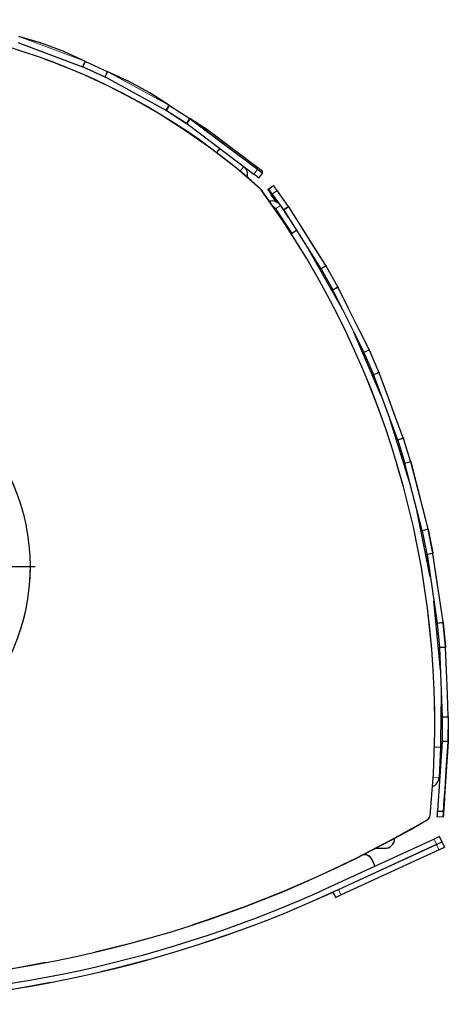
# Model space of a CAD drawing. Header units: millimetres. Extents: x 118 to 347, y 90 to 276.
# Tile 6 of 13: x 187 to 198, y 251 to 276. Entities that reach past the tile are written whole.
import ezdxf

# ---------------------------------------------------------------- set-up
doc = ezdxf.new("R2010")
doc.units = ezdxf.units.MM
doc.linetypes.add('PHANTOM', pattern=[12.7, 6.35, -1.27, 1.27, -1.27, 1.27, -1.27])
doc.layers.add('FORMAT', color=7, linetype='Continuous')

# ---------------------------------------------------------------- blocks, each defined once
blk = doc.blocks.new('SW_CENTERMARKSYMBOL_0')
at = {"layer": 'FORMAT', "color": 0}
for p, q in [((0, 0.25), (0, 5.375)), ((-0.25, 0), (-5.375, 0)), ((0, 0), (-0.125, 0)), ((0, 0), (0, 0.125)), ((0, 0), (0, -0.125)), ((0, 0), (0.125, 0)), ((0.25, 0), (5.375, 0)), ((0, -0.25), (0, -5.375))]:
    blk.add_line(p, q, dxfattribs=at)

msp = doc.modelspace()

# ---------------------------------------------------------------- linework, layer by layer
at = {"color": 7, "linetype": 'Continuous', "lineweight": 25}
for p, q in [((187.409, 275.244), (189.035, 274.636)), ((187.982, 275.231), (187.441, 275.391)), ((187.982, 275.231), (187.982, 275.231)), ((188.002, 275.224), (188.002, 275.224)), ((188.561, 275.015), (188.002, 275.224)), ((188.561, 275.015), (188.561, 275.015)), ((189.107, 274.768), (188.58, 275.007)), ((188.58, 275.007), (188.58, 275.007)), ((189.108, 274.768), (189.108, 274.768)), ((189.108, 274.768), (189.651, 274.519)), ((189.616, 274.368), (189.016, 274.643)), ((189.045, 274.632), (189.588, 274.383)), ((189.651, 274.519), (189.651, 274.519)), ((190.161, 274.284), (189.652, 274.519)), ((189.598, 274.378), (191.121, 273.544)), ((190.161, 274.284), (190.161, 274.284)), ((190.179, 274.274), (190.179, 274.274)), ((190.703, 273.988), (190.179, 274.274)), ((190.402, 273.774), (190.414, 273.767)), ((190.703, 273.988), (190.703, 273.988)), ((191.21, 273.666), (190.72, 273.978)), ((190.72, 273.978), (190.72, 273.978)), ((191.673, 273.185), (191.086, 273.564)), ((191.13, 273.539), (191.632, 273.215)), ((191.212, 273.665), (191.212, 273.665)), ((191.212, 273.665), (191.714, 273.341)), ((191.714, 273.341), (191.714, 273.341)), ((192.183, 273.035), (191.715, 273.34)), ((191.641, 273.209), (193.324, 271.946)), ((192.183, 273.035), (192.183, 273.035)), ((192.199, 273.024), (192.199, 273.024)), ((193.423, 272.105), (192.199, 273.024)), ((192.467, 272.589), (192.386, 272.487)), ((192.386, 272.487), (192.388, 272.486)), ((192.973, 272.022), (192.974, 272.021)), ((192.974, 272.021), (192.979, 272.017)), ((193.444, 271.856), (193.453, 271.865)), ((193.54, 271.981), (193.453, 271.865)), ((193.541, 271.984), (193.541, 272.014)), ((193.789, 271.637), (193.671, 271.553)), ((193.671, 271.553), (193.695, 271.569)), ((193.813, 271.653), (193.789, 271.637)), ((194.185, 271.138), (193.904, 271.534)), ((193.888, 271.246), (193.758, 271.43)), ((193.781, 271.447), (194.062, 271.051)), ((193.859, 271.079), (194.273, 270.454)), ((193.984, 271.162), (194.183, 270.862)), ((194.067, 271.045), (194.998, 269.576)), ((194.185, 271.138), (194.185, 271.138)), ((194.496, 270.649), (194.193, 271.126)), ((194.193, 271.125), (194.193, 271.125)), ((194.496, 270.648), (194.496, 270.648)), ((194.817, 270.142), (194.496, 270.648)), ((194.392, 270.532), (194.273, 270.454)), ((195.546, 268.542), (194.7, 270.046)), ((195.124, 269.656), (194.817, 270.142)), ((194.817, 270.142), (194.817, 270.142)), ((195.002, 269.569), (195.295, 269.047)), ((195.124, 269.656), (195.124, 269.656)), ((195.426, 269.121), (195.132, 269.643)), ((195.132, 269.643), (195.132, 269.643)), ((195.426, 269.121), (195.426, 269.121)), ((195.685, 268.599), (195.433, 269.107)), ((195.433, 269.107), (195.433, 269.107)), ((195.299, 269.04), (196.071, 267.482)), ((195.685, 268.599), (195.685, 268.599)), ((195.952, 268.062), (195.685, 268.599)), ((196.51, 266.392), (195.821, 267.986)), ((196.206, 267.549), (195.952, 268.062)), ((195.952, 268.062), (195.952, 268.062)), ((196.075, 267.475), (196.312, 266.925)), ((196.206, 267.549), (196.206, 267.549)), ((196.45, 266.984), (196.212, 267.535)), ((196.212, 267.535), (196.212, 267.535)), ((196.315, 266.918), (196.92, 265.287)), ((196.45, 266.984), (196.45, 266.984)), ((196.654, 266.437), (196.456, 266.97)), ((196.456, 266.97), (196.456, 266.97)), ((196.654, 266.437), (196.654, 266.437)), ((196.862, 265.875), (196.654, 266.437)), ((197.061, 265.34), (196.862, 265.875)), ((196.862, 265.875), (196.862, 265.875)), ((197.243, 264.156), (196.724, 265.816)), ((196.923, 265.28), (197.102, 264.708)), ((197.061, 265.34), (197.061, 265.34)), ((197.245, 264.753), (197.066, 265.325)), ((197.066, 265.325), (197.066, 265.325)), ((197.534, 263.022), (197.104, 264.7)), ((197.245, 264.753), (197.245, 264.753)), ((197.249, 264.738), (197.249, 264.738)), ((197.249, 264.738), (197.679, 263.059)), ((197.737, 261.861), (197.394, 263.566)), ((197.536, 263.014), (197.654, 262.426)), ((197.679, 263.059), (197.679, 263.059)), ((197.683, 263.044), (197.683, 263.043)), ((197.683, 263.043), (197.801, 262.456)), ((197.655, 262.419), (197.655, 262.419)), ((197.655, 262.419), (197.908, 260.698)), ((197.801, 262.456), (197.801, 262.456)), ((197.804, 262.441), (197.804, 262.44)), ((197.887, 261.875), (197.804, 262.44)), ((197.804, 262.44), (197.804, 262.44)), ((197.887, 261.875), (197.887, 261.875)), ((197.887, 261.875), (197.887, 261.875)), ((197.974, 261.282), (197.887, 261.875)), ((197.989, 259.524), (197.827, 261.253)), ((198.057, 260.72), (197.974, 261.282)), ((197.974, 261.282), (197.974, 261.282)), ((197.974, 261.282), (197.974, 261.282)), ((197.908, 260.698), (197.908, 260.698)), ((197.909, 260.69), (197.965, 260.094)), ((198.057, 260.72), (198.057, 260.72)), ((198.057, 260.72), (198.057, 260.72)), ((198.059, 260.704), (198.059, 260.704)), ((198.059, 260.704), (198.115, 260.108)), ((197.966, 260.086), (198.038, 258.348)), ((198.115, 260.108), (198.115, 260.108)), ((198.14, 259.52), (198.116, 260.092)), ((198.14, 259.52), (198.14, 259.52)), ((198.165, 258.921), (198.14, 259.52)), ((197.996, 257.178), (198.015, 258.905)), ((198.188, 258.355), (198.165, 258.921)), ((198.165, 258.921), (198.165, 258.921)), ((198.038, 258.341), (198.031, 257.741)), ((198.188, 258.339), (198.181, 257.74)), ((198.188, 258.339), (198.188, 258.339)), ((198.031, 257.734), (197.921, 255.998)), ((198.181, 257.724), (198.07, 255.989)), ((198.145, 257.151), (198.181, 257.724)), ((198.181, 257.74), (198.181, 257.74)), ((198.181, 257.724), (198.181, 257.724)), ((197.991, 257.581), (197.842, 257.588)), ((197.991, 257.581), (197.958, 256.832)), ((198.107, 256.553), (198.145, 257.151)), ((198.145, 257.151), (198.145, 257.151)), ((198.071, 255.992), (198.106, 256.541)), ((198.106, 256.541), (198.107, 256.552)), ((198.099, 256.437), (198.099, 256.437)), ((197.92, 255.986), (197.921, 255.998)), ((197.921, 255.998), (197.921, 255.998)), ((198.075, 256.053), (198.076, 256.073)), ((198.077, 256.085), (198.076, 256.073)), ((198.078, 256.108), (198.077, 256.089)), ((198.078, 256.108), (198.079, 256.119)), ((198.08, 256.138), (198.079, 256.119)), ((198.056, 255.842), (197.911, 255.851)), ((197.92, 255.986), (198.065, 255.977)), ((198.06, 255.843), (198.06, 255.844)), ((198.06, 255.844), (198.06, 255.844)), ((198.06, 255.843), (198.06, 255.843)), ((195.241, 254.1), (197.83, 255.291)), ((196.843, 255.31), (196.843, 255.303)), ((197.83, 255.291), (197.962, 255.352)), ((197.969, 255.349), (197.967, 255.354)), ((197.969, 255.349), (198.027, 255.222)), ((195.44, 254.026), (197.893, 255.155)), ((197.956, 255.019), (195.503, 253.89)), ((196.593, 255.053), (196.358, 255.053)), ((197.893, 255.155), (198.029, 255.218)), ((198.087, 255.079), (197.956, 255.019)), ((198.029, 255.218), (198.027, 255.222)), ((198.029, 255.218), (198.09, 255.086)), ((196.062, 254.901), (196.09, 254.901)), ((196.272, 254.785), (196.352, 254.611)), ((195.405, 254.01), (195.44, 254.026)), ((195.405, 254.01), (195.304, 253.963)), ((195.365, 253.832), (195.304, 253.963)), ((195.503, 253.89), (195.371, 253.829))]:
    msp.add_line(p, q, dxfattribs=at)
at = {"color": 8, "linetype": 'PHANTOM', "lineweight": 18}
for p, q in [((187.461, 275.384), (187.459, 275.38)), ((189.086, 274.772), (187.459, 275.38)), ((187.459, 275.38), (187.459, 275.38)), ((187.461, 275.384), (189.088, 274.776)), ((187.461, 275.384), (187.461, 275.384)), ((187.461, 275.384), (188.002, 275.224)), ((188.561, 275.015), (189.088, 274.776)), ((189.086, 274.771), (189.035, 274.636)), ((189.045, 274.632), (189.105, 274.764)), ((189.045, 274.632), (189.106, 274.763)), ((189.088, 274.776), (189.086, 274.772)), ((189.086, 274.771), (189.086, 274.772)), ((189.088, 274.776), (189.088, 274.776)), ((189.108, 274.768), (189.106, 274.763)), ((189.106, 274.763), (189.106, 274.763)), ((189.649, 274.515), (189.106, 274.763)), ((189.588, 274.383), (189.649, 274.515)), ((189.649, 274.514), (189.589, 274.383)), ((189.667, 274.505), (189.598, 274.378)), ((189.651, 274.519), (189.649, 274.515)), ((189.649, 274.515), (189.649, 274.515)), ((189.67, 274.51), (189.667, 274.505)), ((189.667, 274.505), (189.667, 274.505)), ((191.191, 273.671), (189.667, 274.505)), ((189.67, 274.51), (189.67, 274.51)), ((189.67, 274.51), (191.193, 273.676)), ((190.179, 274.274), (189.67, 274.51)), ((190.414, 273.767), (190.414, 273.767)), ((191.193, 273.676), (190.703, 273.988)), ((191.191, 273.671), (191.121, 273.544)), ((191.13, 273.539), (191.208, 273.661)), ((191.13, 273.539), (191.209, 273.661)), ((191.193, 273.676), (191.191, 273.671)), ((191.191, 273.671), (191.191, 273.671)), ((191.193, 273.676), (191.193, 273.676)), ((191.212, 273.665), (191.209, 273.661)), ((191.209, 273.661), (191.209, 273.661)), ((191.711, 273.337), (191.209, 273.661)), ((191.632, 273.215), (191.711, 273.337)), ((191.712, 273.336), (191.633, 273.215)), ((191.728, 273.325), (191.641, 273.209)), ((191.714, 273.341), (191.711, 273.337)), ((191.711, 273.337), (191.711, 273.337)), ((191.728, 273.325), (191.731, 273.329)), ((191.728, 273.325), (191.731, 273.329)), ((193.411, 272.061), (191.728, 273.325)), ((191.728, 273.325), (191.728, 273.325)), ((191.731, 273.329), (193.414, 272.065)), ((191.731, 273.329), (191.731, 273.329)), ((191.731, 273.329), (192.199, 273.024)), ((192.974, 272.021), (193.067, 272.138)), ((193.324, 271.946), (193.411, 272.061)), ((193.411, 272.061), (193.414, 272.065)), ((193.539, 271.988), (193.539, 272.018)), ((193.531, 271.972), (193.444, 271.856)), ((193.53, 271.979), (193.539, 271.988)), ((193.54, 271.981), (193.531, 271.972)), ((193.483, 271.581), (193.479, 271.578)), ((193.499, 271.555), (193.503, 271.558)), ((193.695, 271.569), (193.813, 271.653)), ((193.9, 271.531), (193.781, 271.447)), ((193.9, 271.531), (193.904, 271.534)), ((194.18, 271.135), (193.9, 271.531)), ((193.984, 271.162), (193.859, 271.079)), ((194.062, 271.051), (194.18, 271.135)), ((194.062, 271.051), (194.147, 270.918)), ((194.066, 271.045), (194.189, 271.123)), ((194.189, 271.123), (194.067, 271.045)), ((194.18, 271.135), (194.18, 271.135)), ((194.189, 271.123), (194.193, 271.125)), ((194.189, 271.123), (194.193, 271.125)), ((195.12, 269.654), (194.189, 271.123)), ((194.189, 271.123), (194.189, 271.123)), ((194.193, 271.125), (195.124, 269.656)), ((194.193, 271.125), (194.496, 270.648)), ((195.124, 269.656), (194.817, 270.142)), ((195.002, 269.569), (194.916, 269.705)), ((195.12, 269.654), (194.998, 269.576)), ((195.12, 269.653), (194.998, 269.576)), ((195.002, 269.569), (195.128, 269.641)), ((195.12, 269.654), (195.124, 269.656)), ((195.12, 269.654), (195.12, 269.654)), ((195.128, 269.641), (195.132, 269.643)), ((195.128, 269.641), (195.128, 269.641)), ((195.422, 269.118), (195.128, 269.641)), ((195.295, 269.047), (195.422, 269.118)), ((195.299, 269.04), (195.429, 269.105)), ((195.422, 269.118), (195.422, 269.118)), ((195.429, 269.105), (195.433, 269.107)), ((195.429, 269.105), (195.429, 269.105)), ((196.201, 267.547), (195.429, 269.105)), ((195.433, 269.107), (196.206, 267.549)), ((195.685, 268.599), (195.433, 269.107)), ((195.453, 268.729), (195.295, 269.047)), ((196.206, 267.549), (195.952, 268.062)), ((196.075, 267.475), (195.916, 267.796)), ((196.071, 267.482), (196.201, 267.547)), ((196.201, 267.546), (196.071, 267.482)), ((196.075, 267.475), (196.208, 267.533)), ((196.201, 267.547), (196.206, 267.549)), ((196.201, 267.547), (196.201, 267.547)), ((196.208, 267.533), (196.212, 267.535)), ((196.208, 267.533), (196.208, 267.533)), ((196.445, 266.982), (196.208, 267.533)), ((196.312, 266.925), (196.445, 266.982)), ((196.312, 266.925), (196.51, 266.392)), ((196.315, 266.918), (196.451, 266.968)), ((196.445, 266.982), (196.445, 266.982)), ((196.451, 266.968), (196.456, 266.97)), ((196.451, 266.968), (196.456, 266.97)), ((196.451, 266.968), (196.451, 266.968)), ((197.056, 265.338), (196.451, 266.968)), ((196.456, 266.97), (197.061, 265.34)), ((196.456, 266.97), (196.654, 266.437)), ((197.061, 265.34), (196.862, 265.875)), ((196.923, 265.28), (196.724, 265.816)), ((196.92, 265.287), (197.056, 265.338)), ((196.923, 265.28), (197.061, 265.323)), ((197.056, 265.338), (197.061, 265.34)), ((197.056, 265.338), (197.056, 265.338)), ((197.061, 265.323), (197.066, 265.325)), ((197.061, 265.323), (197.061, 265.323)), ((197.24, 264.751), (197.061, 265.323)), ((197.102, 264.708), (197.24, 264.751)), ((197.243, 264.156), (197.102, 264.708)), ((197.245, 264.736), (197.104, 264.7)), ((197.24, 264.751), (197.24, 264.751)), ((197.245, 264.736), (197.249, 264.738)), ((197.245, 264.736), (197.249, 264.738)), ((197.245, 264.736), (197.245, 264.736)), ((197.675, 263.058), (197.245, 264.736)), ((197.394, 263.566), (197.536, 263.014)), ((197.675, 263.058), (197.534, 263.022)), ((197.536, 263.014), (197.678, 263.042)), ((197.675, 263.058), (197.679, 263.059)), ((197.675, 263.058), (197.675, 263.058)), ((197.678, 263.042), (197.683, 263.043)), ((197.678, 263.042), (197.678, 263.042)), ((197.796, 262.455), (197.678, 263.042)), ((197.654, 262.426), (197.796, 262.455)), ((197.654, 262.426), (197.737, 261.861)), ((197.799, 262.44), (197.655, 262.419)), ((197.799, 262.44), (197.655, 262.419)), ((197.796, 262.455), (197.796, 262.455)), ((197.799, 262.44), (197.799, 262.44)), ((197.799, 262.44), (197.804, 262.44)), ((198.052, 260.719), (197.799, 262.44)), ((197.799, 262.44), (197.804, 262.44)), ((197.799, 262.44), (197.799, 262.44)), ((197.804, 262.44), (198.057, 260.72)), ((197.804, 262.44), (197.887, 261.875)), ((197.909, 260.69), (197.827, 261.253)), ((198.057, 260.72), (197.974, 261.282)), ((197.908, 260.698), (198.052, 260.719)), ((198.052, 260.719), (197.908, 260.698)), ((197.909, 260.69), (198.054, 260.704)), ((198.052, 260.719), (198.057, 260.72)), ((198.052, 260.719), (198.052, 260.719)), ((198.052, 260.719), (198.052, 260.719)), ((198.054, 260.704), (198.054, 260.704)), ((198.11, 260.107), (198.054, 260.704)), ((198.054, 260.704), (198.059, 260.704)), ((197.965, 260.094), (198.11, 260.107)), ((197.965, 260.094), (197.98, 259.735)), ((198.111, 260.092), (197.966, 260.086)), ((198.111, 260.092), (197.966, 260.086)), ((198.11, 260.107), (198.11, 260.107)), ((198.111, 260.092), (198.116, 260.092)), ((198.111, 260.092), (198.111, 260.092)), ((198.111, 260.092), (198.116, 260.092)), ((198.183, 258.354), (198.111, 260.092)), ((198.116, 260.092), (198.116, 260.092)), ((198.116, 260.092), (198.188, 258.355)), ((198.116, 260.092), (198.14, 259.52)), ((198.165, 258.921), (198.188, 258.355)), ((198.023, 258.695), (198.038, 258.341)), ((198.038, 258.348), (198.183, 258.354)), ((198.183, 258.354), (198.038, 258.348)), ((198.038, 258.341), (198.183, 258.339)), ((198.176, 257.74), (198.183, 258.339)), ((198.183, 258.354), (198.188, 258.355)), ((198.183, 258.354), (198.183, 258.354)), ((198.183, 258.339), (198.183, 258.339)), ((198.183, 258.339), (198.188, 258.339)), ((198.188, 258.355), (198.188, 258.355)), ((198.031, 257.741), (198.021, 257.581)), ((198.031, 257.741), (198.176, 257.74)), ((198.176, 257.724), (198.031, 257.734)), ((198.176, 257.725), (198.031, 257.734)), ((198.065, 255.989), (198.176, 257.724)), ((198.181, 257.724), (198.145, 257.151)), ((198.176, 257.74), (198.176, 257.74)), ((198.176, 257.724), (198.181, 257.724)), ((198.176, 257.724), (198.176, 257.724)), ((198.176, 257.724), (198.181, 257.724)), ((198.181, 257.724), (198.181, 257.724)), ((197.809, 256.838), (197.958, 256.832)), ((198.099, 256.437), (198.099, 256.437)), ((198.1, 256.446), (198.1, 256.446)), ((198.1, 256.446), (198.1, 256.446)), ((198.065, 255.989), (197.921, 255.998)), ((198.065, 255.989), (197.921, 255.998)), ((198.065, 255.977), (198.065, 255.989)), ((198.07, 255.988), (198.07, 255.977)), ((198.08, 256.138), (198.08, 256.138)), ((198.081, 256.146), (198.081, 256.146)), ((197.655, 255.773), (197.658, 255.769)), ((197.727, 255.884), (197.732, 255.883)), ((198.061, 255.847), (198.062, 255.847)), ((198.062, 255.847), (198.062, 255.848)), ((198.062, 255.847), (198.062, 255.847)), ((197.832, 255.287), (195.243, 254.095)), ((196.838, 255.303), (196.838, 255.308)), ((196.838, 255.303), (196.843, 255.303)), ((197.832, 255.287), (197.83, 255.291)), ((197.969, 255.349), (197.832, 255.287)), ((197.891, 255.16), (197.832, 255.287)), ((195.302, 253.968), (197.891, 255.16)), ((195.501, 253.894), (197.954, 255.023)), ((196.368, 255.058), (196.593, 255.058)), ((196.593, 255.058), (196.593, 255.053)), ((197.891, 255.16), (198.027, 255.222)), ((197.893, 255.155), (197.891, 255.16)), ((197.954, 255.023), (197.893, 255.155)), ((197.954, 255.023), (198.09, 255.086)), ((197.956, 255.019), (197.954, 255.023)), ((196.09, 254.896), (196.052, 254.896)), ((196.09, 254.896), (196.09, 254.901)), ((196.267, 254.783), (196.272, 254.785)), ((196.347, 254.609), (196.267, 254.783)), ((195.243, 254.095), (195.241, 254.1)), ((195.44, 254.026), (195.501, 253.894)), ((195.304, 253.963), (195.302, 253.968)), ((195.365, 253.832), (195.501, 253.894)), ((195.503, 253.89), (195.501, 253.894))]:
    msp.add_line(p, q, dxfattribs=at)
at = {"color": 8, "linetype": 'PHANTOM', "lineweight": 18, "flags": 128}
for points in [[(194.189, 271.123), (194.19, 271.123), (194.19, 271.124), (194.191, 271.124), (194.192, 271.125), (194.192, 271.125), (194.193, 271.125), (194.193, 271.126), (194.193, 271.126)], [(195.12, 269.654), (195.121, 269.654), (195.122, 269.655), (195.122, 269.655), (195.123, 269.656), (195.123, 269.656), (195.124, 269.656), (195.124, 269.656), (195.124, 269.656)], [(196.201, 267.547), (196.202, 267.547), (196.203, 267.547), (196.204, 267.548), (196.204, 267.548), (196.205, 267.548), (196.205, 267.549), (196.206, 267.549), (196.206, 267.549)], [(197.799, 262.44), (197.8, 262.44), (197.801, 262.44), (197.801, 262.44), (197.802, 262.44), (197.803, 262.44), (197.803, 262.44), (197.804, 262.44), (197.804, 262.441)], [(198.052, 260.719), (198.053, 260.719), (198.054, 260.72), (198.055, 260.72), (198.055, 260.72), (198.056, 260.72), (198.056, 260.72), (198.057, 260.72), (198.057, 260.72)], [(198.111, 260.092), (198.112, 260.092), (198.113, 260.092), (198.114, 260.092), (198.114, 260.092), (198.115, 260.092), (198.115, 260.092), (198.116, 260.092), (198.116, 260.092)], [(198.183, 258.354), (198.184, 258.354), (198.185, 258.355), (198.185, 258.355), (198.186, 258.355), (198.187, 258.355), (198.187, 258.355), (198.187, 258.355), (198.188, 258.355)], [(198.176, 257.725), (198.177, 257.725), (198.178, 257.725), (198.178, 257.725), (198.179, 257.724), (198.18, 257.724), (198.18, 257.724), (198.181, 257.724), (198.181, 257.724)], [(198.058, 255.867), (198.059, 255.881), (198.06, 255.901), (198.061, 255.925), (198.063, 255.95), (198.065, 255.977)], [(198.07, 255.977), (198.068, 255.951), (198.067, 255.926), (198.065, 255.904), (198.064, 255.884), (198.063, 255.868), (198.062, 255.857), (198.062, 255.849), (198.061, 255.847)]]:
    msp.add_lwpolyline(points, dxfattribs=at)
at = {"color": 7, "linetype": 'Continuous', "lineweight": 25, "flags": 128}
for points in [[(198.08, 256.138), (198.084, 256.2), (198.088, 256.255), (198.091, 256.303), (198.093, 256.344), (198.095, 256.377), (198.097, 256.404), (198.098, 256.422), (198.099, 256.434), (198.099, 256.437)], [(198.1, 256.446), (198.1, 256.442), (198.099, 256.431), (198.098, 256.413), (198.096, 256.386), (198.094, 256.353), (198.092, 256.312), (198.089, 256.264), (198.085, 256.209), (198.081, 256.146)], [(198.081, 256.146), (198.085, 256.209), (198.089, 256.264), (198.092, 256.312), (198.094, 256.353), (198.096, 256.386), (198.098, 256.412), (198.099, 256.431), (198.1, 256.442), (198.1, 256.446)], [(198.081, 256.146), (198.077, 256.084), (198.074, 256.029), (198.071, 255.981), (198.068, 255.941), (198.066, 255.907), (198.064, 255.881), (198.063, 255.862), (198.062, 255.851), (198.062, 255.847)], [(198.062, 255.847), (198.062, 255.851), (198.063, 255.862), (198.064, 255.881), (198.066, 255.907), (198.068, 255.941), (198.071, 255.981), (198.074, 256.029), (198.077, 256.084), (198.081, 256.146)], [(198.077, 256.089), (198.073, 256.033), (198.07, 255.984), (198.068, 255.942), (198.066, 255.908), (198.064, 255.881), (198.063, 255.862), (198.062, 255.851), (198.062, 255.847)], [(198.062, 255.847), (198.062, 255.85), (198.062, 255.86), (198.063, 255.876), (198.065, 255.899), (198.067, 255.928), (198.069, 255.963), (198.072, 256.005), (198.075, 256.053)], [(198.062, 255.848), (198.062, 255.85), (198.063, 255.859), (198.064, 255.872), (198.065, 255.89), (198.066, 255.912), (198.068, 255.937), (198.07, 255.964), (198.071, 255.992)], [(198.056, 255.842), (198.056, 255.845), (198.057, 255.852), (198.058, 255.864), (198.058, 255.867)]]:
    msp.add_lwpolyline(points, dxfattribs=at)
at = {"color": 8, "linetype": 'PHANTOM', "lineweight": 18}
msp.add_circle((182.468, 262.113), 5.255, dxfattribs=at)
at = {"color": 7, "linetype": 'Continuous', "lineweight": 25}
msp.add_circle((182.468, 262.113), 5.25, dxfattribs=at)
for centre, radius, start, end in [((182.468, 259.363), 16.45, 47.967, 132.033), ((192.912, 271.943), 0.25, 343.4612, 50.3787), ((160.461, 228.139), 54.95, 52.9885, 53.1397), ((193.536, 272.014), 0.005, 0, 53.102), ((227.448, 317.335), 56.786, 233.0641, 233.2154), ((193.536, 271.984), 0.005, 323.1019, 360), ((193.382, 271.47), 0.15, 36.0492, 47.967), ((175.15, 258.2), 22.7, 354.1426, 36.0492), ((252.632, 313.264), 72.223, 215.27678, 215.39578), ((134.864, 229.675), 72.224, 35.33628, 35.45527), ((136.95, 231.154), 69.816, 35.33628, 35.45527), ((193.776, 271.023), 0.25, 37.1827, 104.5028), ((193.776, 271.023), 0.1, 33.5494, 64.2625), ((197.614, 263.298), 0.248, 284.0732, 285.2287), ((197.708, 256.843), 0.25, 290.1669, 357.4506), ((182.468, 281.813), 30.15, 239.748, 300.252), ((197.582, 255.898), 0.15, 300.252, 354.1426), ((198.057, 255.848), 0.005, 308.5272, 356.3681), ((196.593, 255.303), 0.25, 270, 0), ((197.964, 255.347), 0.005, 24.7149, 114.7149), ((198.023, 255.22), 0.005, 294.7149, 24.7149), ((198.085, 255.084), 0.005, 294.7149, 24.7149), ((196.09, 254.701), 0.2, 24.7149, 90), ((182.468, 281.851), 30.55, 245.2851, 294.7149), ((182.468, 281.851), 30.7, 245.2851, 294.7149), ((195.369, 253.834), 0.005, 204.7149, 294.7149)]:
    msp.add_arc(centre, radius, start, end, dxfattribs=at)
at = {"color": 8, "linetype": 'PHANTOM', "lineweight": 18}
for centre, radius, start, end in [((182.468, 259.363), 16.445, 47.967, 132.033), ((180.616, 277.938), 7.306, 339.5013, 339.5405), ((195.759, 272.277), 7.124, 159.4606, 159.5009), ((188.883, 274.866), 0.244, 335.2873, 336.4601), ((188.884, 274.866), 0.244, 335.1081, 336.281), ((183.02, 277.576), 7.302, 335.2115, 335.2508), ((189.878, 274.411), 0.252, 154.5476, 155.6859), ((183.229, 278.03), 7.34, 331.3017, 331.3408), ((197.41, 270.266), 7.091, 151.2609, 151.3013), ((191.003, 273.793), 0.243, 327.2244, 328.4024), ((191.005, 273.793), 0.243, 326.9072, 328.0853), ((191.924, 273.201), 0.253, 146.3519, 147.485), ((185.569, 277.346), 7.336, 326.8668, 326.9058), ((227.535, 317.451), 56.786, 233.0641, 233.2154), ((226.401, 315.942), 54.893, 233.0641, 233.2154), ((193.527, 271.975), 0.005, 323.1019, 53.1019), ((193.536, 271.984), 0.005, 0, 53.102), ((193.382, 271.47), 0.145, 36.0492, 47.967), ((175.15, 258.2), 22.695, 354.1426, 36.0492), ((134.982, 229.759), 72.224, 35.33628, 35.45527), ((194.326, 270.932), 0.25, 124.5067, 125.6528), ((194.327, 270.933), 0.25, 124.7933, 125.9388), ((194.991, 269.863), 0.246, 301.6899, 302.8549), ((195.008, 269.855), 0.246, 299.0748, 300.2399), ((195.545, 268.902), 0.249, 118.5047, 119.6539), ((195.546, 268.902), 0.249, 118.792, 119.9406), ((195.541, 268.882), 0.249, 115.5427, 116.6918), ((196.094, 267.769), 0.247, 295.7325, 296.8944), ((196.111, 267.759), 0.246, 293.0759, 294.2379), ((196.545, 266.755), 0.248, 112.5026, 113.655), ((196.546, 266.755), 0.249, 112.7908, 113.9425), ((196.972, 265.57), 0.247, 290.0721, 291.2307), ((196.989, 265.559), 0.247, 287.077, 288.2358), ((197.315, 264.515), 0.248, 106.5005, 107.6561), ((197.317, 264.515), 0.248, 106.7895, 107.9444), ((197.63, 263.286), 0.248, 281.0781, 282.2337), ((197.846, 262.213), 0.247, 100.4985, 101.6572), ((197.847, 262.213), 0.247, 100.7882, 101.9463), ((198.018, 260.966), 0.249, 277.763, 278.9153), ((198.032, 260.951), 0.248, 275.0793, 276.2317), ((198.134, 259.862), 0.246, 94.4964, 95.6583), ((198.135, 259.862), 0.247, 94.7869, 95.9483), ((198.175, 258.603), 0.249, 271.74, 272.8891), ((198.187, 258.588), 0.249, 269.0804, 270.2296), ((198.175, 257.494), 0.246, 88.4944, 89.6594), ((198.176, 257.494), 0.246, 88.7857, 89.9501), ((182.468, 281.813), 30.145, 239.748, 300.252), ((197.582, 255.898), 0.145, 300.252, 354.1426), ((198.057, 255.847), 0.005, 308.5272, 356.3681), ((198.057, 255.848), 0.005, 308.5272, 356.3681), ((198.057, 255.848), 0.005, 308.5272, 356.3681), ((196.593, 255.303), 0.245, 270, 0), ((196.09, 254.701), 0.195, 24.7149, 90), ((182.468, 281.851), 30.555, 245.2851, 294.7149), ((182.468, 281.851), 30.695, 245.2851, 294.7149)]:
    msp.add_arc(centre, radius, start, end, dxfattribs=at)
at = {"color": 7, "linetype": 'Continuous', "lineweight": 25}
for centre, major_axis, ratio, start_param, end_param in [((188.983, 274.495), (0.137, -0.062), 0.999837, 1.570796, 1.639138), ((188.983, 274.495), (0.137, -0.062), 0.999946, 1.567579, 1.570796), ((189.526, 274.247), (-0.136, 0.063), 0.999949, 4.712389, 4.715704), ((189.526, 274.247), (0.136, -0.063), 0.999847, 1.502553, 1.570796), ((191.049, 273.413), (0.127, -0.081), 0.999836, 1.570796, 1.636729), ((191.049, 273.413), (0.127, -0.081), 0.999945, 1.56517, 1.570796), ((191.551, 273.089), (-0.126, 0.082), 0.999949, 4.712389, 4.718239), ((191.551, 273.089), (0.126, -0.082), 0.999848, 1.505088, 1.570796), ((193.94, 270.965), (0.08, -0.127), 0.999948, 1.570796, 1.621852), ((194.871, 269.496), (-0.08, 0.127), 0.999947, 4.661312, 4.712389), ((195.165, 268.974), (0.067, -0.134), 0.999948, 1.570796, 1.622577), ((195.937, 267.416), (-0.067, 0.134), 0.999947, 4.660602, 4.712389), ((196.175, 266.865), (0.052, -0.141), 0.999948, 1.570652, 1.623012), ((196.78, 265.235), (-0.052, 0.141), 0.999947, 4.660172, 4.712532), ((196.959, 264.663), (0.037, -0.145), 0.999947, 1.570796, 1.623156), ((197.1, 264.111), (-0.037, 0.145), 0.999842, 4.712389, 4.764749), ((197.247, 263.536), (-0.037, 0.145), 0.999842, 4.660029, 4.712389), ((197.389, 262.984), (-0.037, 0.145), 0.999947, 4.660029, 4.712389), ((197.507, 262.397), (0.022, -0.148), 0.999947, 1.570796, 1.623013), ((197.76, 260.676), (-0.022, 0.148), 0.999948, 4.660173, 4.712389), ((197.816, 260.08), (0.006, -0.15), 0.999947, 1.570796, 1.622583), ((197.888, 258.342), (-0.006, 0.15), 0.999948, 4.660609, 4.712389), ((197.881, 257.743), (-0.009, -0.15), 0.999947, 1.570796, 1.621873), ((197.877, 252.94), (0.222, 3.498), 0.000013, 5.866128, 6.283185), ((198.283, 259.336), (0.222, 3.498), 0.000013, 3.52016, 3.558646)]:
    msp.add_ellipse(centre, major_axis=major_axis, ratio=ratio, start_param=start_param, end_param=end_param, dxfattribs=at)
for points in [[(187.441, 275.391), (187.448, 275.389), (187.454, 275.387), (187.461, 275.384)], [(188.002, 275.224), (187.995, 275.227), (187.989, 275.229), (187.982, 275.231)], [(188.58, 275.007), (188.574, 275.01), (188.568, 275.013), (188.561, 275.015)], [(189.088, 274.776), (189.094, 274.774), (189.101, 274.771), (189.107, 274.768)], [(189.107, 274.768), (189.107, 274.768), (189.107, 274.768), (189.108, 274.768)], [(189.651, 274.519), (189.651, 274.519), (189.651, 274.519), (189.652, 274.519)], [(189.652, 274.519), (189.658, 274.516), (189.664, 274.513), (189.67, 274.51)], [(190.179, 274.274), (190.173, 274.278), (190.167, 274.281), (190.161, 274.284)], [(190.72, 273.978), (190.715, 273.981), (190.709, 273.985), (190.703, 273.988)], [(191.193, 273.676), (191.199, 273.673), (191.205, 273.669), (191.21, 273.666)], [(191.21, 273.666), (191.211, 273.665), (191.211, 273.665), (191.212, 273.665)], [(191.714, 273.341), (191.714, 273.341), (191.715, 273.341), (191.715, 273.34)], [(192.199, 273.024), (192.194, 273.028), (192.189, 273.031), (192.183, 273.035)], [(194.066, 271.045), (194.066, 271.045), (194.067, 271.045), (194.067, 271.045), (194.067, 271.045)], [(194.185, 271.138), (194.188, 271.134), (194.19, 271.13), (194.193, 271.126)], [(194.193, 271.126), (194.193, 271.125), (194.193, 271.125), (194.193, 271.125)], [(194.496, 270.648), (194.496, 270.648), (194.496, 270.649), (194.496, 270.649)], [(194.817, 270.142), (194.817, 270.142), (194.817, 270.142), (194.817, 270.142)], [(194.998, 269.576), (194.998, 269.576), (194.998, 269.576), (194.998, 269.576), (194.998, 269.576)], [(195.124, 269.656), (195.127, 269.652), (195.13, 269.647), (195.132, 269.643)], [(195.124, 269.656), (195.124, 269.656), (195.124, 269.656), (195.124, 269.656)], [(195.299, 269.04), (195.299, 269.04), (195.299, 269.04), (195.299, 269.04)], [(196.071, 267.482), (196.071, 267.482), (196.071, 267.482), (196.071, 267.482), (196.071, 267.482)], [(196.206, 267.549), (196.208, 267.544), (196.21, 267.539), (196.212, 267.535)], [(196.206, 267.549), (196.206, 267.549), (196.206, 267.549), (196.206, 267.549)], [(197.801, 262.456), (197.802, 262.451), (197.803, 262.446), (197.804, 262.441)], [(198.057, 260.72), (198.058, 260.715), (198.058, 260.71), (198.059, 260.704)], [(197.966, 260.086), (197.966, 260.086), (197.966, 260.086), (197.966, 260.086), (197.966, 260.086)], [(198.115, 260.108), (198.115, 260.103), (198.116, 260.097), (198.116, 260.092)], [(198.116, 260.092), (198.116, 260.092), (198.116, 260.092), (198.116, 260.092)], [(198.14, 259.52), (198.14, 259.52), (198.14, 259.52), (198.14, 259.52)], [(198.165, 258.921), (198.165, 258.921), (198.165, 258.921), (198.165, 258.921)], [(198.038, 258.348), (198.038, 258.348), (198.038, 258.348), (198.038, 258.348), (198.038, 258.348)], [(198.188, 258.355), (198.188, 258.355), (198.188, 258.355), (198.188, 258.354)], [(198.188, 258.354), (198.188, 258.349), (198.188, 258.344), (198.188, 258.339)], [(198.031, 257.734), (198.031, 257.734), (198.031, 257.734), (198.031, 257.734), (198.031, 257.734)], [(198.181, 257.74), (198.181, 257.735), (198.181, 257.729), (198.181, 257.724)], [(198.145, 257.151), (198.145, 257.151), (198.145, 257.151), (198.145, 257.151)]]:
    msp.add_open_spline(points, degree=3, dxfattribs=at)
at = {"color": 8, "linetype": 'PHANTOM', "lineweight": 18}
for points in [[(189.105, 274.764), (189.102, 274.765), (189.096, 274.768), (189.089, 274.77), (189.086, 274.771)], [(189.106, 274.763), (189.106, 274.763), (189.105, 274.764), (189.105, 274.764), (189.105, 274.764)], [(189.649, 274.514), (189.649, 274.515), (189.649, 274.515), (189.649, 274.515), (189.649, 274.515)], [(189.667, 274.505), (189.664, 274.507), (189.659, 274.51), (189.652, 274.513), (189.649, 274.514)], [(191.208, 273.661), (191.205, 273.663), (191.199, 273.667), (191.194, 273.67), (191.191, 273.671)], [(191.209, 273.661), (191.209, 273.661), (191.208, 273.661), (191.208, 273.661), (191.208, 273.661)], [(191.712, 273.336), (191.712, 273.336), (191.712, 273.337), (191.711, 273.337), (191.711, 273.337)], [(191.728, 273.325), (191.726, 273.327), (191.72, 273.331), (191.715, 273.334), (191.712, 273.336)], [(191.715, 273.34), (191.721, 273.337), (191.726, 273.333), (191.731, 273.329)], [(194.189, 271.123), (194.188, 271.125), (194.185, 271.129), (194.182, 271.133), (194.18, 271.135)], [(194.189, 271.123), (194.189, 271.123), (194.189, 271.123), (194.189, 271.123), (194.189, 271.123)], [(195.12, 269.653), (195.12, 269.653), (195.12, 269.654), (195.12, 269.654), (195.12, 269.654)], [(195.128, 269.641), (195.127, 269.643), (195.124, 269.647), (195.122, 269.651), (195.12, 269.653)], [(195.429, 269.105), (195.428, 269.107), (195.425, 269.112), (195.423, 269.116), (195.422, 269.118)], [(195.429, 269.105), (195.429, 269.105), (195.429, 269.105), (195.429, 269.105), (195.429, 269.105)], [(196.201, 267.546), (196.201, 267.546), (196.201, 267.546), (196.201, 267.547), (196.201, 267.547)], [(196.208, 267.533), (196.207, 267.535), (196.205, 267.54), (196.202, 267.544), (196.201, 267.546)], [(196.451, 266.968), (196.45, 266.97), (196.448, 266.975), (196.446, 266.98), (196.445, 266.982)], [(197.061, 265.323), (197.061, 265.326), (197.059, 265.331), (197.057, 265.335), (197.056, 265.338)], [(197.245, 264.736), (197.244, 264.739), (197.243, 264.744), (197.241, 264.749), (197.24, 264.751)], [(197.678, 263.042), (197.677, 263.045), (197.676, 263.05), (197.675, 263.055), (197.675, 263.058)], [(197.799, 262.44), (197.798, 262.442), (197.798, 262.447), (197.797, 262.452), (197.796, 262.455)], [(198.054, 260.704), (198.053, 260.707), (198.053, 260.712), (198.052, 260.717), (198.052, 260.719)], [(198.111, 260.092), (198.111, 260.095), (198.11, 260.1), (198.11, 260.105), (198.11, 260.107)], [(198.111, 260.092), (198.111, 260.092), (198.111, 260.092), (198.111, 260.092), (198.111, 260.092)], [(198.183, 258.339), (198.183, 258.342), (198.183, 258.347), (198.183, 258.352), (198.183, 258.354)], [(198.183, 258.354), (198.183, 258.354), (198.183, 258.354), (198.183, 258.354), (198.183, 258.354)], [(198.176, 257.725), (198.176, 257.727), (198.176, 257.732), (198.176, 257.737), (198.176, 257.74)], [(198.176, 257.724), (198.176, 257.724), (198.176, 257.725), (198.176, 257.725), (198.176, 257.725)], [(198.181, 257.724), (198.181, 257.724), (198.181, 257.724), (198.181, 257.724)]]:
    msp.add_open_spline(points, degree=3, dxfattribs=at)
at = {"color": 7, "linetype": 'Continuous', "lineweight": 25}
for points, knots in [([(193.501, 272), (193.501, 272), (193.497, 272.004), (193.484, 272.013), (193.464, 272.028), (193.442, 272.045), (193.425, 272.058), (193.416, 272.064), (193.414, 272.065)], [0, 0, 0, 0, 0.001233, 0.242605, 0.483994, 0.725389, 0.95424, 1, 1, 1, 1]), ([(193.53, 271.979), (193.53, 271.979), (193.53, 271.979), (193.53, 271.979), (193.529, 271.979), (193.525, 271.982), (193.516, 271.989), (193.506, 271.997), (193.501, 272)], [0, 0, 0, 0, 0.008926, 0.037654, 0.168563, 0.426928, 0.713618, 1, 1, 1, 1]), ([(193.814, 271.654), (193.813, 271.654), (193.813, 271.654), (193.813, 271.653), (193.813, 271.653)], [0, 0, 0, 0, 0.462291, 1, 1, 1, 1]), ([(195.426, 269.121), (195.427, 269.118), (195.429, 269.116), (195.43, 269.114), (195.431, 269.112), (195.432, 269.109), (195.433, 269.107)], [0, 0, 0, 0, 0.0001548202, 0.0001548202, 0.0001548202, 0.0003101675, 0.0003101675, 0.0003101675, 0.0003101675]), ([(195.433, 269.107), (195.433, 269.107), (195.433, 269.107), (195.433, 269.107), (195.433, 269.107), (195.433, 269.107), (195.433, 269.107)], [0, 0, 0, 0, 0.000001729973, 0.000001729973, 0.000001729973, 0.000003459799, 0.000003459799, 0.000003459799, 0.000003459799]), ([(195.685, 268.599), (195.685, 268.599), (195.685, 268.599), (195.685, 268.599), (195.685, 268.599), (195.685, 268.599), (195.685, 268.599)], [0, 0, 0, 0, 0.000000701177, 0.000000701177, 0.000000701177, 0.000002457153, 0.000002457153, 0.000002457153, 0.000002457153]), ([(195.952, 268.062), (195.952, 268.062), (195.952, 268.062), (195.952, 268.062), (195.952, 268.062), (195.952, 268.062), (195.952, 268.062)], [0, 0, 0, 0, 0.000001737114, 0.000001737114, 0.000001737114, 0.000002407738, 0.000002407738, 0.000002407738, 0.000002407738]), ([(196.45, 266.984), (196.451, 266.982), (196.452, 266.98), (196.453, 266.977), (196.454, 266.975), (196.455, 266.972), (196.456, 266.97)], [0, 0, 0, 0, 0.0001565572, 0.0001565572, 0.0001565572, 0.0003136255, 0.0003136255, 0.0003136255, 0.0003136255]), ([(197.061, 265.34), (197.062, 265.337), (197.063, 265.335), (197.064, 265.332), (197.065, 265.33), (197.065, 265.327), (197.066, 265.325)], [0, 0, 0, 0, 0.0001570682, 0.0001570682, 0.0001570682, 0.0003136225, 0.0003136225, 0.0003136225, 0.0003136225]), ([(197.245, 264.753), (197.246, 264.75), (197.247, 264.748), (197.247, 264.745), (197.248, 264.743), (197.249, 264.74), (197.249, 264.738)], [0, 0, 0, 0, 0.0001565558, 0.0001565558, 0.0001565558, 0.0003136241, 0.0003136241, 0.0003136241, 0.0003136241]), ([(197.679, 263.059), (197.68, 263.056), (197.681, 263.054), (197.681, 263.051), (197.682, 263.049), (197.682, 263.046), (197.683, 263.044)], [0, 0, 0, 0, 0.0001570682, 0.0001570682, 0.0001570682, 0.0003136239, 0.0003136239, 0.0003136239, 0.0003136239]), ([(197.911, 255.851), (197.911, 255.851), (197.911, 255.852), (197.912, 255.852), (197.912, 255.853), (197.912, 255.855), (197.912, 255.856), (197.912, 255.859), (197.912, 255.864), (197.913, 255.873), (197.914, 255.89), (197.915, 255.91), (197.916, 255.929), (197.917, 255.946), (197.918, 255.959), (197.919, 255.973), (197.92, 255.982), (197.92, 255.986)], [0, 0, 0, 0, 0.035973, 0.071703, 0.107287, 0.142827, 0.178422, 0.214172, 0.250176, 0.375039, 0.500028, 0.624891, 0.749881, 0.812655, 0.874909, 0.937179, 1, 1, 1, 1]), ([(198.06, 255.843), (198.06, 255.843), (198.06, 255.844), (198.061, 255.845), (198.061, 255.846), (198.061, 255.847)], [0, 0, 0, 0, 0.05891, 0.529455, 1, 1, 1, 1]), ([(198.061, 255.847), (198.061, 255.847), (198.061, 255.847), (198.062, 255.847), (198.062, 255.85), (198.062, 255.858), (198.063, 255.866), (198.063, 255.869)], [0, 0, 0, 0, 0.001054, 0.079291, 0.415034, 0.792561, 1, 1, 1, 1]), ([(198.063, 255.869), (198.063, 255.871), (198.063, 255.878), (198.065, 255.895), (198.066, 255.919), (198.068, 255.946), (198.069, 255.966), (198.07, 255.977), (198.07, 255.979)], [0, 0, 0, 0, 0.099264, 0.319299, 0.539334, 0.759369, 0.967931, 1, 1, 1, 1]), ([(198.065, 255.977), (198.066, 255.977), (198.067, 255.977), (198.069, 255.977), (198.07, 255.977), (198.07, 255.977)], [0, 0, 0, 0, 0.5, 0.5, 1, 1, 1, 1])]:
    msp.add_open_spline(points, degree=3, knots=knots, dxfattribs=at)
at = {"color": 8, "linetype": 'PHANTOM', "lineweight": 18}
for points in [[(195.429, 269.105), (195.43, 269.105), (195.431, 269.106), (195.433, 269.107), (195.433, 269.107), (195.433, 269.107)], [(198.065, 255.989), (198.067, 255.989), (198.068, 255.989), (198.07, 255.989), (198.07, 255.989), (198.07, 255.989)], [(198.065, 255.989), (198.067, 255.988), (198.068, 255.988), (198.07, 255.988), (198.07, 255.988), (198.07, 255.988)]]:
    msp.add_open_spline(points, degree=3, knots=[0, 0, 0, 0, 0.5, 0.5, 1, 1, 1, 1], dxfattribs=at)

# ---------------------------------------------------------------- block references
at = {"layer": 'FORMAT'}
msp.add_blockref('SW_CENTERMARKSYMBOL_0', (182.468, 262.113), dxfattribs=at)

doc.saveas('drawing.dxf')
